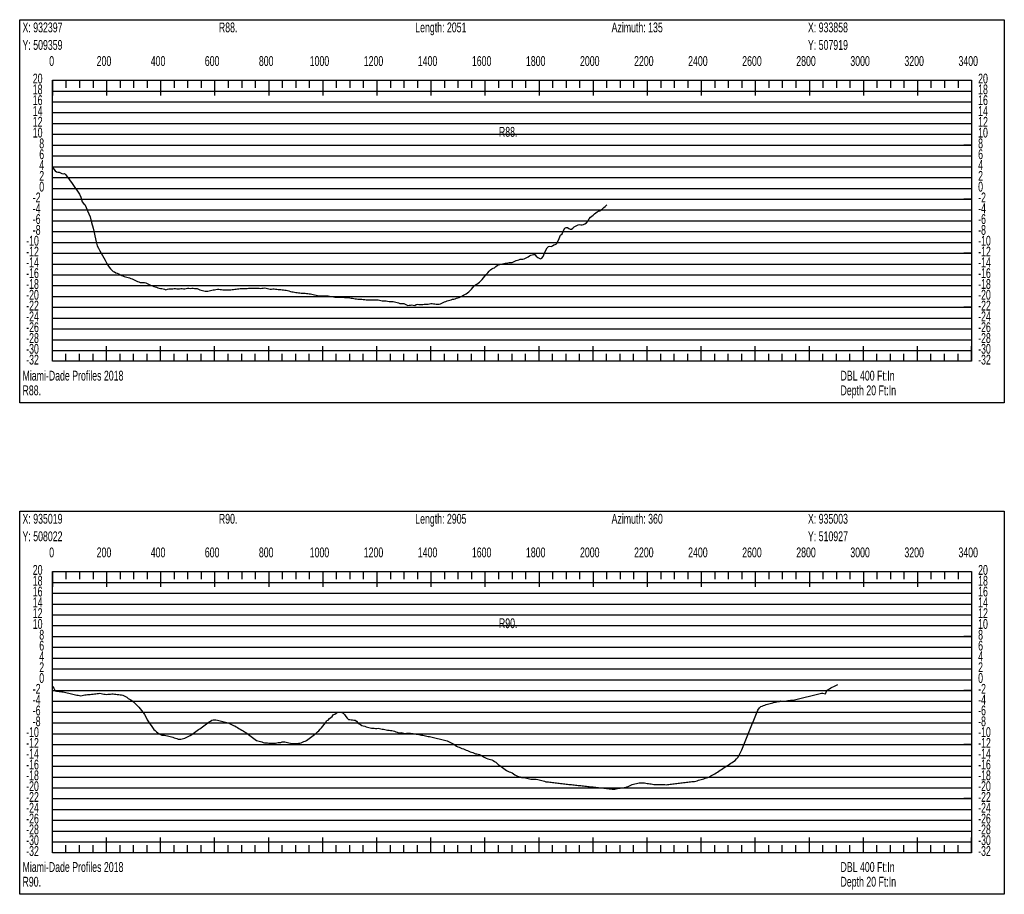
# Model space of a CAD drawing. Header units: feet. Extents: x 1 to 30, y -268 to -1.
# Tile 12 of 94: x 1 to 10, y -236 to -228. Entities that reach past the tile are written whole.
import ezdxf

# ---------------------------------------------------------------- set-up
doc = ezdxf.new("R2010")
doc.units = ezdxf.units.FT
doc.header["$MEASUREMENT"] = 0
doc.layers.add('LABELS', color=7, linetype='Continuous')
doc.layers.add('XSECTION', color=7, linetype='Continuous')

msp = doc.modelspace()

# ---------------------------------------------------------------- linework, layer by layer
at = {"layer": 'XSECTION', "color": 0, "linetype": 'Continuous'}
for points in [[(1, -228.25), (10.106, -228.25), (10.106, -231.795), (1, -231.795), (1, -228.25)], [(1.303, -228.81), (9.803, -228.81), (9.803, -231.41), (1.303, -231.41), (1.303, -228.81)], [(1.303, -228.81), (1.303, -228.951)], [(1.303, -228.81), (1.303, -228.951)], [(1.303, -228.81), (1.303, -228.88)], [(1.303, -228.81), (1.303, -228.88)], [(1.428, -228.81), (1.428, -228.88)], [(1.553, -228.81), (1.553, -228.88)], [(1.678, -228.81), (1.678, -228.88)], [(1.803, -228.81), (1.803, -228.951)], [(1.803, -228.81), (1.803, -228.88)], [(1.928, -228.81), (1.928, -228.88)], [(2.053, -228.81), (2.053, -228.88)], [(2.178, -228.81), (2.178, -228.88)], [(2.303, -228.81), (2.303, -228.951)], [(2.303, -228.81), (2.303, -228.88)], [(2.428, -228.81), (2.428, -228.88)], [(2.553, -228.81), (2.553, -228.88)], [(2.678, -228.81), (2.678, -228.88)], [(2.803, -228.81), (2.803, -228.951)], [(2.803, -228.81), (2.803, -228.88)], [(2.928, -228.81), (2.928, -228.88)], [(3.053, -228.81), (3.053, -228.88)], [(3.178, -228.81), (3.178, -228.88)], [(3.303, -228.81), (3.303, -228.951)], [(3.303, -228.81), (3.303, -228.88)], [(3.428, -228.81), (3.428, -228.88)], [(3.553, -228.81), (3.553, -228.88)], [(3.678, -228.81), (3.678, -228.88)], [(3.803, -228.81), (3.803, -228.951)], [(3.803, -228.81), (3.803, -228.88)], [(3.928, -228.81), (3.928, -228.88)], [(4.053, -228.81), (4.053, -228.88)], [(4.178, -228.81), (4.178, -228.88)], [(4.303, -228.81), (4.303, -228.951)], [(4.303, -228.81), (4.303, -228.88)], [(4.428, -228.81), (4.428, -228.88)], [(4.553, -228.81), (4.553, -228.88)], [(4.678, -228.81), (4.678, -228.88)], [(4.803, -228.81), (4.803, -228.951)], [(4.803, -228.81), (4.803, -228.88)], [(4.928, -228.81), (4.928, -228.88)], [(5.053, -228.81), (5.053, -228.88)], [(5.178, -228.81), (5.178, -228.88)], [(5.303, -228.81), (5.303, -228.951)], [(5.303, -228.81), (5.303, -228.88)], [(5.428, -228.81), (5.428, -228.88)], [(5.553, -228.81), (5.553, -228.88)], [(5.678, -228.81), (5.678, -228.88)], [(5.803, -228.81), (5.803, -228.951)], [(5.803, -228.81), (5.803, -228.88)], [(5.928, -228.81), (5.928, -228.88)], [(6.053, -228.81), (6.053, -228.88)], [(6.178, -228.81), (6.178, -228.88)], [(6.303, -228.81), (6.303, -228.951)], [(6.303, -228.81), (6.303, -228.88)], [(6.428, -228.81), (6.428, -228.88)], [(6.553, -228.81), (6.553, -228.88)], [(6.678, -228.81), (6.678, -228.88)], [(6.803, -228.81), (6.803, -228.951)], [(6.803, -228.81), (6.803, -228.88)], [(6.928, -228.81), (6.928, -228.88)], [(7.053, -228.81), (7.053, -228.88)], [(7.178, -228.81), (7.178, -228.88)], [(7.303, -228.81), (7.303, -228.951)], [(7.303, -228.81), (7.303, -228.88)], [(7.428, -228.81), (7.428, -228.88)], [(7.553, -228.81), (7.553, -228.88)], [(7.678, -228.81), (7.678, -228.88)], [(7.803, -228.81), (7.803, -228.951)], [(7.803, -228.81), (7.803, -228.88)], [(7.928, -228.81), (7.928, -228.88)], [(8.053, -228.81), (8.053, -228.88)], [(8.178, -228.81), (8.178, -228.88)], [(8.303, -228.81), (8.303, -228.951)], [(8.303, -228.81), (8.303, -228.88)], [(8.428, -228.81), (8.428, -228.88)], [(8.553, -228.81), (8.553, -228.88)], [(8.678, -228.81), (8.678, -228.88)], [(8.803, -228.81), (8.803, -228.951)], [(8.803, -228.81), (8.803, -228.88)], [(8.928, -228.81), (8.928, -228.88)], [(9.053, -228.81), (9.053, -228.88)], [(9.178, -228.81), (9.178, -228.88)], [(9.303, -228.81), (9.303, -228.951)], [(9.303, -228.81), (9.303, -228.88)], [(9.428, -228.81), (9.428, -228.88)], [(9.553, -228.81), (9.553, -228.88)], [(9.678, -228.81), (9.678, -228.88)], [(9.803, -228.81), (9.803, -228.951)], [(9.803, -228.81), (9.803, -228.88)], [(1.303, -229.41), (1.373, -229.41)], [(9.803, -229.41), (9.733, -229.41)], [(1.303, -229.91), (1.373, -229.91)], [(9.803, -229.91), (9.733, -229.91)], [(1.303, -230.41), (1.373, -230.41)], [(9.803, -230.41), (9.733, -230.41)], [(1.303, -230.91), (1.373, -230.91)], [(9.803, -230.91), (9.733, -230.91)], [(1.303, -231.41), (1.303, -231.269)], [(1.303, -231.41), (1.303, -231.269)], [(1.803, -231.41), (1.803, -231.269)], [(2.303, -231.41), (2.303, -231.269)], [(2.803, -231.41), (2.803, -231.269)], [(3.303, -231.41), (3.303, -231.269)], [(3.803, -231.41), (3.803, -231.269)], [(4.303, -231.41), (4.303, -231.269)], [(4.803, -231.41), (4.803, -231.269)], [(5.303, -231.41), (5.303, -231.269)], [(5.803, -231.41), (5.803, -231.269)], [(6.303, -231.41), (6.303, -231.269)], [(6.803, -231.41), (6.803, -231.269)], [(7.303, -231.41), (7.303, -231.269)], [(7.803, -231.41), (7.803, -231.269)], [(8.303, -231.41), (8.303, -231.269)], [(8.803, -231.41), (8.803, -231.269)], [(9.303, -231.41), (9.303, -231.269)], [(9.803, -231.41), (9.803, -231.269)], [(1.303, -231.41), (1.303, -231.34)], [(1.303, -231.41), (1.303, -231.34)], [(1.428, -231.41), (1.428, -231.34)], [(1.553, -231.41), (1.553, -231.34)], [(1.678, -231.41), (1.678, -231.34)], [(1.803, -231.41), (1.803, -231.34)], [(1.928, -231.41), (1.928, -231.34)], [(2.053, -231.41), (2.053, -231.34)], [(2.178, -231.41), (2.178, -231.34)], [(2.303, -231.41), (2.303, -231.34)], [(2.428, -231.41), (2.428, -231.34)], [(2.553, -231.41), (2.553, -231.34)], [(2.678, -231.41), (2.678, -231.34)], [(2.803, -231.41), (2.803, -231.34)], [(2.928, -231.41), (2.928, -231.34)], [(3.053, -231.41), (3.053, -231.34)], [(3.178, -231.41), (3.178, -231.34)], [(3.303, -231.41), (3.303, -231.34)], [(3.428, -231.41), (3.428, -231.34)], [(3.553, -231.41), (3.553, -231.34)], [(3.678, -231.41), (3.678, -231.34)], [(3.803, -231.41), (3.803, -231.34)], [(3.928, -231.41), (3.928, -231.34)], [(4.053, -231.41), (4.053, -231.34)], [(4.178, -231.41), (4.178, -231.34)], [(4.303, -231.41), (4.303, -231.34)], [(4.428, -231.41), (4.428, -231.34)], [(4.553, -231.41), (4.553, -231.34)], [(4.678, -231.41), (4.678, -231.34)], [(4.803, -231.41), (4.803, -231.34)], [(4.928, -231.41), (4.928, -231.34)], [(5.053, -231.41), (5.053, -231.34)], [(5.178, -231.41), (5.178, -231.34)], [(5.303, -231.41), (5.303, -231.34)], [(5.428, -231.41), (5.428, -231.34)], [(5.553, -231.41), (5.553, -231.34)], [(5.678, -231.41), (5.678, -231.34)], [(5.803, -231.41), (5.803, -231.34)], [(5.928, -231.41), (5.928, -231.34)], [(6.053, -231.41), (6.053, -231.34)], [(6.178, -231.41), (6.178, -231.34)], [(6.303, -231.41), (6.303, -231.34)], [(6.428, -231.41), (6.428, -231.34)], [(6.553, -231.41), (6.553, -231.34)], [(6.678, -231.41), (6.678, -231.34)], [(6.803, -231.41), (6.803, -231.34)], [(6.928, -231.41), (6.928, -231.34)], [(7.053, -231.41), (7.053, -231.34)], [(7.178, -231.41), (7.178, -231.34)], [(7.303, -231.41), (7.303, -231.34)], [(7.428, -231.41), (7.428, -231.34)], [(7.553, -231.41), (7.553, -231.34)], [(7.678, -231.41), (7.678, -231.34)], [(7.803, -231.41), (7.803, -231.34)], [(7.928, -231.41), (7.928, -231.34)], [(8.053, -231.41), (8.053, -231.34)], [(8.178, -231.41), (8.178, -231.34)], [(8.303, -231.41), (8.303, -231.34)], [(8.428, -231.41), (8.428, -231.34)], [(8.553, -231.41), (8.553, -231.34)], [(8.678, -231.41), (8.678, -231.34)], [(8.803, -231.41), (8.803, -231.34)], [(8.928, -231.41), (8.928, -231.34)], [(9.053, -231.41), (9.053, -231.34)], [(9.178, -231.41), (9.178, -231.34)], [(9.303, -231.41), (9.303, -231.34)], [(9.428, -231.41), (9.428, -231.34)], [(9.553, -231.41), (9.553, -231.34)], [(9.678, -231.41), (9.678, -231.34)], [(9.803, -231.41), (9.803, -231.34)], [(1, -232.795), (10.106, -232.795), (10.106, -236.34), (1, -236.34), (1, -232.795)], [(1.303, -233.355), (9.803, -233.355), (9.803, -235.955), (1.303, -235.955), (1.303, -233.355)], [(1.303, -233.355), (1.303, -233.496)], [(1.303, -233.355), (1.303, -233.496)], [(1.303, -233.355), (1.303, -233.425)], [(1.303, -233.355), (1.303, -233.425)], [(1.428, -233.355), (1.428, -233.425)], [(1.553, -233.355), (1.553, -233.425)], [(1.678, -233.355), (1.678, -233.425)], [(1.803, -233.355), (1.803, -233.496)], [(1.803, -233.355), (1.803, -233.425)], [(1.928, -233.355), (1.928, -233.425)], [(2.053, -233.355), (2.053, -233.425)], [(2.178, -233.355), (2.178, -233.425)], [(2.303, -233.355), (2.303, -233.496)], [(2.303, -233.355), (2.303, -233.425)], [(2.428, -233.355), (2.428, -233.425)], [(2.553, -233.355), (2.553, -233.425)], [(2.678, -233.355), (2.678, -233.425)], [(2.803, -233.355), (2.803, -233.496)], [(2.803, -233.355), (2.803, -233.425)], [(2.928, -233.355), (2.928, -233.425)], [(3.053, -233.355), (3.053, -233.425)], [(3.178, -233.355), (3.178, -233.425)], [(3.303, -233.355), (3.303, -233.496)], [(3.303, -233.355), (3.303, -233.425)], [(3.428, -233.355), (3.428, -233.425)], [(3.553, -233.355), (3.553, -233.425)], [(3.678, -233.355), (3.678, -233.425)], [(3.803, -233.355), (3.803, -233.496)], [(3.803, -233.355), (3.803, -233.425)], [(3.928, -233.355), (3.928, -233.425)], [(4.053, -233.355), (4.053, -233.425)], [(4.178, -233.355), (4.178, -233.425)], [(4.303, -233.355), (4.303, -233.496)], [(4.303, -233.355), (4.303, -233.425)], [(4.428, -233.355), (4.428, -233.425)], [(4.553, -233.355), (4.553, -233.425)], [(4.678, -233.355), (4.678, -233.425)], [(4.803, -233.355), (4.803, -233.496)], [(4.803, -233.355), (4.803, -233.425)], [(4.928, -233.355), (4.928, -233.425)], [(5.053, -233.355), (5.053, -233.425)], [(5.178, -233.355), (5.178, -233.425)], [(5.303, -233.355), (5.303, -233.496)], [(5.303, -233.355), (5.303, -233.425)], [(5.428, -233.355), (5.428, -233.425)], [(5.553, -233.355), (5.553, -233.425)], [(5.678, -233.355), (5.678, -233.425)], [(5.803, -233.355), (5.803, -233.496)], [(5.803, -233.355), (5.803, -233.425)], [(5.928, -233.355), (5.928, -233.425)], [(6.053, -233.355), (6.053, -233.425)], [(6.178, -233.355), (6.178, -233.425)], [(6.303, -233.355), (6.303, -233.496)], [(6.303, -233.355), (6.303, -233.425)], [(6.428, -233.355), (6.428, -233.425)], [(6.553, -233.355), (6.553, -233.425)], [(6.678, -233.355), (6.678, -233.425)], [(6.803, -233.355), (6.803, -233.496)], [(6.803, -233.355), (6.803, -233.425)], [(6.928, -233.355), (6.928, -233.425)], [(7.053, -233.355), (7.053, -233.425)], [(7.178, -233.355), (7.178, -233.425)], [(7.303, -233.355), (7.303, -233.496)], [(7.303, -233.355), (7.303, -233.425)], [(7.428, -233.355), (7.428, -233.425)], [(7.553, -233.355), (7.553, -233.425)], [(7.678, -233.355), (7.678, -233.425)], [(7.803, -233.355), (7.803, -233.496)], [(7.803, -233.355), (7.803, -233.425)], [(7.928, -233.355), (7.928, -233.425)], [(8.053, -233.355), (8.053, -233.425)], [(8.178, -233.355), (8.178, -233.425)], [(8.303, -233.355), (8.303, -233.496)], [(8.303, -233.355), (8.303, -233.425)], [(8.428, -233.355), (8.428, -233.425)], [(8.553, -233.355), (8.553, -233.425)], [(8.678, -233.355), (8.678, -233.425)], [(8.803, -233.355), (8.803, -233.496)], [(8.803, -233.355), (8.803, -233.425)], [(8.928, -233.355), (8.928, -233.425)], [(9.053, -233.355), (9.053, -233.425)], [(9.178, -233.355), (9.178, -233.425)], [(9.303, -233.355), (9.303, -233.496)], [(9.303, -233.355), (9.303, -233.425)], [(9.428, -233.355), (9.428, -233.425)], [(9.553, -233.355), (9.553, -233.425)], [(9.678, -233.355), (9.678, -233.425)], [(9.803, -233.355), (9.803, -233.496)], [(9.803, -233.355), (9.803, -233.425)], [(1.303, -233.955), (1.373, -233.955)], [(9.803, -233.955), (9.733, -233.955)], [(1.303, -234.455), (1.373, -234.455)], [(9.803, -234.455), (9.733, -234.455)], [(1.303, -234.955), (1.373, -234.955)], [(9.803, -234.955), (9.733, -234.955)], [(1.303, -235.455), (1.373, -235.455)], [(9.803, -235.455), (9.733, -235.455)], [(1.303, -235.955), (1.303, -235.814)], [(1.303, -235.955), (1.303, -235.814)], [(1.803, -235.955), (1.803, -235.814)], [(2.303, -235.955), (2.303, -235.814)], [(2.803, -235.955), (2.803, -235.814)], [(3.303, -235.955), (3.303, -235.814)], [(3.803, -235.955), (3.803, -235.814)], [(4.303, -235.955), (4.303, -235.814)], [(4.803, -235.955), (4.803, -235.814)], [(5.303, -235.955), (5.303, -235.814)], [(5.803, -235.955), (5.803, -235.814)], [(6.303, -235.955), (6.303, -235.814)], [(6.803, -235.955), (6.803, -235.814)], [(7.303, -235.955), (7.303, -235.814)], [(7.803, -235.955), (7.803, -235.814)], [(8.303, -235.955), (8.303, -235.814)], [(8.803, -235.955), (8.803, -235.814)], [(9.303, -235.955), (9.303, -235.814)], [(9.803, -235.955), (9.803, -235.814)], [(1.303, -235.955), (1.303, -235.885)], [(1.303, -235.955), (1.303, -235.885)], [(1.428, -235.955), (1.428, -235.885)], [(1.553, -235.955), (1.553, -235.885)], [(1.678, -235.955), (1.678, -235.885)], [(1.803, -235.955), (1.803, -235.885)], [(1.928, -235.955), (1.928, -235.885)], [(2.053, -235.955), (2.053, -235.885)], [(2.178, -235.955), (2.178, -235.885)], [(2.303, -235.955), (2.303, -235.885)], [(2.428, -235.955), (2.428, -235.885)], [(2.553, -235.955), (2.553, -235.885)], [(2.678, -235.955), (2.678, -235.885)], [(2.803, -235.955), (2.803, -235.885)], [(2.928, -235.955), (2.928, -235.885)], [(3.053, -235.955), (3.053, -235.885)], [(3.178, -235.955), (3.178, -235.885)], [(3.303, -235.955), (3.303, -235.885)], [(3.428, -235.955), (3.428, -235.885)], [(3.553, -235.955), (3.553, -235.885)], [(3.678, -235.955), (3.678, -235.885)], [(3.803, -235.955), (3.803, -235.885)], [(3.928, -235.955), (3.928, -235.885)], [(4.053, -235.955), (4.053, -235.885)], [(4.178, -235.955), (4.178, -235.885)], [(4.303, -235.955), (4.303, -235.885)], [(4.428, -235.955), (4.428, -235.885)], [(4.553, -235.955), (4.553, -235.885)], [(4.678, -235.955), (4.678, -235.885)], [(4.803, -235.955), (4.803, -235.885)], [(4.928, -235.955), (4.928, -235.885)], [(5.053, -235.955), (5.053, -235.885)], [(5.178, -235.955), (5.178, -235.885)], [(5.303, -235.955), (5.303, -235.885)], [(5.428, -235.955), (5.428, -235.885)], [(5.553, -235.955), (5.553, -235.885)], [(5.678, -235.955), (5.678, -235.885)], [(5.803, -235.955), (5.803, -235.885)], [(5.928, -235.955), (5.928, -235.885)], [(6.053, -235.955), (6.053, -235.885)], [(6.178, -235.955), (6.178, -235.885)], [(6.303, -235.955), (6.303, -235.885)], [(6.428, -235.955), (6.428, -235.885)], [(6.553, -235.955), (6.553, -235.885)], [(6.678, -235.955), (6.678, -235.885)], [(6.803, -235.955), (6.803, -235.885)], [(6.928, -235.955), (6.928, -235.885)], [(7.053, -235.955), (7.053, -235.885)], [(7.178, -235.955), (7.178, -235.885)], [(7.303, -235.955), (7.303, -235.885)], [(7.428, -235.955), (7.428, -235.885)], [(7.553, -235.955), (7.553, -235.885)], [(7.678, -235.955), (7.678, -235.885)], [(7.803, -235.955), (7.803, -235.885)], [(7.928, -235.955), (7.928, -235.885)], [(8.053, -235.955), (8.053, -235.885)], [(8.178, -235.955), (8.178, -235.885)], [(8.303, -235.955), (8.303, -235.885)], [(8.428, -235.955), (8.428, -235.885)], [(8.553, -235.955), (8.553, -235.885)], [(8.678, -235.955), (8.678, -235.885)], [(8.803, -235.955), (8.803, -235.885)], [(8.928, -235.955), (8.928, -235.885)], [(9.053, -235.955), (9.053, -235.885)], [(9.178, -235.955), (9.178, -235.885)], [(9.303, -235.955), (9.303, -235.885)], [(9.428, -235.955), (9.428, -235.885)], [(9.553, -235.955), (9.553, -235.885)], [(9.678, -235.955), (9.678, -235.885)], [(9.803, -235.955), (9.803, -235.885)]]:
    msp.add_lwpolyline(points, dxfattribs=at)
at = {"layer": 'XSECTION', "color": 0}
for points in [[(1.303, -228.91), (9.803, -228.91)], [(1.303, -229.01), (9.803, -229.01)], [(1.303, -229.11), (9.803, -229.11)], [(1.303, -229.21), (9.803, -229.21)], [(1.303, -229.31), (9.803, -229.31)], [(1.303, -229.41), (9.803, -229.41)], [(1.303, -229.51), (9.803, -229.51)], [(1.303, -229.61), (9.803, -229.61)], [(1.303, -229.71), (9.803, -229.71)], [(1.303, -229.81), (9.803, -229.81)], [(1.303, -229.91), (9.803, -229.91)], [(1.303, -230.01), (9.803, -230.01)], [(1.303, -230.11), (9.803, -230.11)], [(1.303, -230.21), (9.803, -230.21)], [(1.303, -230.31), (9.803, -230.31)], [(1.303, -230.41), (9.803, -230.41)], [(1.303, -230.51), (9.803, -230.51)], [(1.303, -230.61), (9.803, -230.61)], [(1.303, -230.71), (9.803, -230.71)], [(1.303, -230.81), (9.803, -230.81)], [(1.303, -230.91), (9.803, -230.91)], [(1.303, -231.01), (9.803, -231.01)], [(1.303, -231.11), (9.803, -231.11)], [(1.303, -231.21), (9.803, -231.21)], [(1.303, -231.31), (9.803, -231.31)], [(1.303, -233.455), (9.803, -233.455)], [(1.303, -233.555), (9.803, -233.555)], [(1.303, -233.655), (9.803, -233.655)], [(1.303, -233.755), (9.803, -233.755)], [(1.303, -233.855), (9.803, -233.855)], [(1.303, -233.955), (9.803, -233.955)], [(1.303, -234.055), (9.803, -234.055)], [(1.303, -234.155), (9.803, -234.155)], [(1.303, -234.255), (9.803, -234.255)], [(1.303, -234.355), (9.803, -234.355)], [(1.303, -234.455), (9.803, -234.455)], [(1.303, -234.555), (9.803, -234.555)], [(1.303, -234.655), (9.803, -234.655)], [(1.303, -234.755), (9.803, -234.755)], [(1.303, -234.855), (9.803, -234.855)], [(1.303, -234.955), (9.803, -234.955)], [(1.303, -235.055), (9.803, -235.055)], [(1.303, -235.155), (9.803, -235.155)], [(1.303, -235.255), (9.803, -235.255)], [(1.303, -235.355), (9.803, -235.355)], [(1.303, -235.455), (9.803, -235.455)], [(1.303, -235.555), (9.803, -235.555)], [(1.303, -235.655), (9.803, -235.655)], [(1.303, -235.755), (9.803, -235.755)], [(1.303, -235.855), (9.803, -235.855)]]:
    msp.add_lwpolyline(points, dxfattribs=at)
at = {"layer": 'XSECTION', "color": 5, "linetype": 'Continuous'}
for points in [[(1.303, -229.614), (1.3155, -229.634), (1.328, -229.647), (1.3405, -229.658), (1.353, -229.6605), (1.3655, -229.6615), (1.378, -229.6655), (1.3905, -229.6725), (1.403, -229.676), (1.4155, -229.674), (1.428, -229.686), (1.4405, -229.704), (1.453, -229.7215), (1.4655, -229.7395), (1.478, -229.757), (1.4905, -229.775), (1.503, -229.7925), (1.5155, -229.81), (1.528, -229.828), (1.5405, -229.8455), (1.553, -229.8635), (1.5655, -229.8905), (1.578, -229.9355), (1.5905, -229.9495), (1.603, -229.9595), (1.6155, -229.9885), (1.628, -230.0175), (1.6405, -230.0465), (1.653, -230.074), (1.6655, -230.1255), (1.678, -230.1795), (1.6905, -230.235), (1.703, -230.291), (1.7155, -230.341), (1.728, -230.364), (1.7405, -230.3865), (1.753, -230.4085), (1.7655, -230.431), (1.778, -230.4535), (1.7905, -230.4755), (1.803, -230.498), (1.8155, -230.5205), (1.828, -230.5405), (1.8405, -230.555), (1.853, -230.568), (1.8655, -230.578), (1.878, -230.5835), (1.8905, -230.5905), (1.903, -230.5945), (1.9155, -230.601), (1.928, -230.6085), (1.9405, -230.615), (1.953, -230.62), (1.9655, -230.6245), (1.978, -230.628), (1.9905, -230.632), (2.003, -230.6355), (2.0155, -230.639), (2.028, -230.643), (2.0405, -230.6475), (2.053, -230.654), (2.0655, -230.6595), (2.078, -230.665), (2.0905, -230.6715), (2.103, -230.6745), (2.1155, -230.6795), (2.128, -230.6795), (2.1405, -230.6795), (2.153, -230.682), (2.1655, -230.684), (2.178, -230.691), (2.1905, -230.6975), (2.203, -230.7035), (2.2155, -230.708), (2.228, -230.712), (2.2405, -230.7165), (2.253, -230.7205), (2.2655, -230.724), (2.278, -230.73), (2.2905, -230.734), (2.303, -230.735), (2.3155, -230.737), (2.328, -230.739), (2.3405, -230.743), (2.353, -230.7475), (2.3655, -230.744), (2.378, -230.7395), (2.3905, -230.7395), (2.403, -230.7395), (2.4155, -230.7395), (2.428, -230.7375), (2.4405, -230.735), (2.453, -230.738), (2.4655, -230.739), (2.478, -230.7385), (2.4905, -230.7355), (2.503, -230.737), (2.5155, -230.74), (2.528, -230.739), (2.5405, -230.736), (2.553, -230.733), (2.5655, -230.734), (2.578, -230.736), (2.5905, -230.733), (2.603, -230.7335), (2.6155, -230.7355), (2.628, -230.736), (2.6405, -230.737), (2.653, -230.743), (2.6655, -230.749), (2.678, -230.752), (2.6905, -230.755), (2.703, -230.7575), (2.7155, -230.76), (2.728, -230.7625), (2.7405, -230.76), (2.753, -230.758), (2.7655, -230.755), (2.778, -230.752), (2.7905, -230.749), (2.803, -230.749), (2.8155, -230.7445), (2.828, -230.7415), (2.8405, -230.7435), (2.853, -230.7455), (2.8655, -230.7455), (2.878, -230.748), (2.8905, -230.7495), (2.903, -230.7485), (2.9155, -230.7485), (2.928, -230.7485), (2.9405, -230.7485), (2.953, -230.748), (2.9655, -230.746), (2.978, -230.7445), (2.9905, -230.744), (3.003, -230.743), (3.0155, -230.741), (3.028, -230.7395), (3.0405, -230.736), (3.053, -230.735), (3.0655, -230.735), (3.078, -230.735), (3.0905, -230.735), (3.103, -230.735), (3.1155, -230.7345), (3.128, -230.7345), (3.1405, -230.7345), (3.153, -230.7345), (3.1655, -230.7345), (3.178, -230.7345), (3.1905, -230.7345), (3.203, -230.7345), (3.2155, -230.7345), (3.228, -230.735), (3.2405, -230.7345), (3.253, -230.733), (3.2655, -230.7315), (3.278, -230.733), (3.2905, -230.7355), (3.303, -230.7395), (3.3155, -230.744), (3.328, -230.7425), (3.3405, -230.7405), (3.353, -230.741), (3.3655, -230.7425), (3.378, -230.7435), (3.3905, -230.745), (3.403, -230.746), (3.4155, -230.746), (3.428, -230.7475), (3.4405, -230.75), (3.453, -230.7515), (3.4655, -230.753), (3.478, -230.7545), (3.4905, -230.7585), (3.503, -230.763), (3.5155, -230.766), (3.528, -230.7685), (3.5405, -230.7705), (3.553, -230.772), (3.5655, -230.774), (3.578, -230.7755), (3.5905, -230.7775), (3.603, -230.7795), (3.6155, -230.781), (3.628, -230.781), (3.6405, -230.781), (3.653, -230.7815), (3.6655, -230.784), (3.678, -230.7855), (3.6905, -230.7855), (3.703, -230.7885), (3.7155, -230.792), (3.728, -230.795), (3.7405, -230.7975), (3.753, -230.801), (3.7655, -230.8045), (3.778, -230.805), (3.7905, -230.805), (3.803, -230.8055), (3.8155, -230.8055), (3.828, -230.8055), (3.8405, -230.8055), (3.853, -230.8055), (3.8655, -230.807), (3.878, -230.809), (3.8905, -230.8115), (3.903, -230.8135), (3.9155, -230.8155), (3.928, -230.8155), (3.9405, -230.8155), (3.953, -230.8155), (3.9655, -230.8155), (3.978, -230.8155), (3.9905, -230.8175), (4.003, -230.8195), (4.0155, -230.821), (4.028, -230.821), (4.0405, -230.821), (4.053, -230.823), (4.0655, -230.8255), (4.078, -230.827), (4.0905, -230.8285), (4.103, -230.8305), (4.1155, -230.8325), (4.128, -230.8345), (4.1405, -230.8355), (4.153, -230.8355), (4.1655, -230.8355), (4.178, -230.837), (4.1905, -230.8385), (4.203, -230.84), (4.2155, -230.84), (4.228, -230.84), (4.2405, -230.84), (4.253, -230.84), (4.2655, -230.841), (4.278, -230.8415), (4.2905, -230.8415), (4.303, -230.8415), (4.3155, -230.8415), (4.328, -230.843), (4.3405, -230.8465), (4.353, -230.8495), (4.3655, -230.8505), (4.378, -230.8505), (4.3905, -230.8505), (4.403, -230.8525), (4.4155, -230.856), (4.428, -230.857), (4.4405, -230.857), (4.453, -230.857), (4.4655, -230.8595), (4.478, -230.863), (4.4905, -230.866), (4.503, -230.8705), (4.5155, -230.875), (4.528, -230.8755), (4.5405, -230.8755), (4.553, -230.8755), (4.5655, -230.8805), (4.578, -230.887), (4.5905, -230.893), (4.603, -230.8915), (4.6155, -230.8895), (4.628, -230.889), (4.6405, -230.891), (4.653, -230.8935), (4.6655, -230.8855), (4.678, -230.8815), (4.6905, -230.8845), (4.703, -230.8845), (4.7155, -230.8845), (4.728, -230.883), (4.7405, -230.8815), (4.753, -230.88), (4.7655, -230.88), (4.778, -230.88), (4.7905, -230.8775), (4.803, -230.876), (4.8155, -230.876), (4.828, -230.877), (4.8405, -230.879), (4.853, -230.88), (4.8655, -230.88), (4.878, -230.8805), (4.8905, -230.8785), (4.903, -230.872), (4.9155, -230.866), (4.928, -230.861), (4.9405, -230.856), (4.953, -230.8515), (4.9655, -230.847), (4.978, -230.8435), (4.9905, -230.84), (5.003, -230.835), (5.0155, -230.834), (5.028, -230.8315), (5.0405, -230.8255), (5.053, -230.822), (5.0655, -230.819), (5.078, -230.815), (5.0905, -230.807), (5.103, -230.7985), (5.1155, -230.7925), (5.128, -230.786), (5.1405, -230.776), (5.153, -230.7665), (5.1655, -230.7555), (5.178, -230.7425), (5.1905, -230.7275), (5.203, -230.712), (5.2155, -230.7035), (5.228, -230.695), (5.2405, -230.688), (5.253, -230.6775), (5.2655, -230.6665), (5.278, -230.6545), (5.2905, -230.638), (5.303, -230.623), (5.3155, -230.608), (5.328, -230.593), (5.3405, -230.5765), (5.353, -230.563), (5.3655, -230.553), (5.378, -230.5485), (5.3905, -230.545), (5.403, -230.5325), (5.4155, -230.5235), (5.428, -230.518), (5.4405, -230.5145), (5.453, -230.5115), (5.4655, -230.508), (5.478, -230.505), (5.4905, -230.502), (5.503, -230.5015), (5.5155, -230.5), (5.528, -230.497), (5.5405, -230.497), (5.553, -230.495), (5.5655, -230.491), (5.578, -230.4845), (5.5905, -230.4785), (5.603, -230.4745), (5.6155, -230.47), (5.628, -230.466), (5.6405, -230.4665), (5.653, -230.4645), (5.6655, -230.4605), (5.678, -230.4545), (5.6905, -230.4485), (5.703, -230.442), (5.7155, -230.435), (5.728, -230.429), (5.7405, -230.4245), (5.753, -230.422), (5.7655, -230.422), (5.778, -230.437), (5.7905, -230.4505), (5.803, -230.4555), (5.8155, -230.4605), (5.828, -230.4565), (5.8405, -230.4415), (5.853, -230.4085), (5.8655, -230.381), (5.878, -230.361), (5.8905, -230.349), (5.903, -230.3455), (5.9155, -230.3475), (5.928, -230.3425), (5.9405, -230.3335), (5.953, -230.3295), (5.9655, -230.323), (5.978, -230.3015), (5.9905, -230.2725), (6.003, -230.244), (6.0155, -230.231), (6.028, -230.2), (6.0405, -230.177), (6.053, -230.1725), (6.0655, -230.172), (6.078, -230.182), (6.0905, -230.189), (6.103, -230.188), (6.1155, -230.177), (6.128, -230.1655), (6.1405, -230.1585), (6.153, -230.1535), (6.1655, -230.146), (6.178, -230.145), (6.1905, -230.1475), (6.203, -230.1475), (6.2155, -230.145), (6.228, -230.138), (6.2405, -230.129), (6.253, -230.1125), (6.2655, -230.0925), (6.278, -230.076), (6.2905, -230.0665), (6.303, -230.058), (6.3155, -230.046), (6.328, -230.036), (6.3405, -230.0265), (6.353, -230.0205), (6.3655, -230.0165), (6.378, -230.0095), (6.3905, -229.9985), (6.403, -229.9875), (6.4155, -229.9765), (6.428, -229.9655), (6.4301, -229.9635)], [(1.303, -234.417), (1.3155, -234.4335), (1.328, -234.458), (1.3405, -234.4595), (1.353, -234.4615), (1.3655, -234.463), (1.378, -234.465), (1.3905, -234.4665), (1.403, -234.468), (1.4155, -234.471), (1.428, -234.4735), (1.4405, -234.4765), (1.453, -234.4795), (1.4655, -234.4825), (1.478, -234.485), (1.4905, -234.488), (1.503, -234.491), (1.5155, -234.4935), (1.528, -234.4965), (1.5405, -234.4995), (1.553, -234.502), (1.5655, -234.505), (1.578, -234.502), (1.5905, -234.499), (1.603, -234.496), (1.6155, -234.4945), (1.628, -234.493), (1.6405, -234.492), (1.653, -234.4905), (1.6655, -234.489), (1.678, -234.4875), (1.6905, -234.4865), (1.703, -234.485), (1.7155, -234.4835), (1.728, -234.482), (1.7405, -234.481), (1.753, -234.4835), (1.7655, -234.4865), (1.778, -234.488), (1.7905, -234.49), (1.803, -234.4905), (1.8155, -234.4895), (1.828, -234.4885), (1.8405, -234.4875), (1.853, -234.4865), (1.8655, -234.487), (1.878, -234.4885), (1.8905, -234.4895), (1.903, -234.491), (1.9155, -234.4925), (1.928, -234.494), (1.9405, -234.495), (1.953, -234.4975), (1.9655, -234.504), (1.978, -234.511), (1.9905, -234.518), (2.003, -234.528), (2.0155, -234.535), (2.028, -234.5415), (2.0405, -234.551), (2.053, -234.561), (2.0655, -234.5705), (2.078, -234.5835), (2.0905, -234.596), (2.103, -234.6085), (2.1155, -234.6245), (2.128, -234.6405), (2.1405, -234.657), (2.153, -234.676), (2.1655, -234.6985), (2.178, -234.7255), (2.1905, -234.746), (2.203, -234.763), (2.2155, -234.7795), (2.228, -234.7965), (2.2405, -234.816), (2.253, -234.826), (2.2655, -234.8365), (2.278, -234.847), (2.2905, -234.857), (2.303, -234.863), (2.3155, -234.8665), (2.328, -234.8665), (2.3405, -234.8685), (2.353, -234.8715), (2.3655, -234.8745), (2.378, -234.878), (2.3905, -234.881), (2.403, -234.8845), (2.4155, -234.888), (2.428, -234.8915), (2.4405, -234.8945), (2.453, -234.8995), (2.4655, -234.9055), (2.478, -234.9065), (2.4905, -234.9055), (2.503, -234.902), (2.5155, -234.8995), (2.528, -234.8965), (2.5405, -234.89), (2.553, -234.8845), (2.5655, -234.878), (2.578, -234.87), (2.5905, -234.861), (2.603, -234.852), (2.6155, -234.8435), (2.628, -234.8345), (2.6405, -234.8255), (2.653, -234.8165), (2.6655, -234.808), (2.678, -234.799), (2.6905, -234.79), (2.703, -234.7815), (2.7155, -234.7725), (2.728, -234.7635), (2.7405, -234.7545), (2.753, -234.746), (2.7655, -234.737), (2.778, -234.7295), (2.7905, -234.7275), (2.803, -234.7255), (2.8155, -234.7275), (2.828, -234.7305), (2.8405, -234.7325), (2.853, -234.7345), (2.8655, -234.7375), (2.878, -234.741), (2.8905, -234.7445), (2.903, -234.748), (2.9155, -234.751), (2.928, -234.7545), (2.9405, -234.76), (2.953, -234.7665), (2.9655, -234.7735), (2.978, -234.7785), (2.9905, -234.782), (3.003, -234.79), (3.0155, -234.7975), (3.028, -234.805), (3.0405, -234.813), (3.053, -234.8205), (3.0655, -234.828), (3.078, -234.836), (3.0905, -234.8435), (3.103, -234.8515), (3.1155, -234.861), (3.128, -234.87), (3.1405, -234.879), (3.153, -234.8885), (3.1655, -234.8975), (3.178, -234.9075), (3.1905, -234.9165), (3.203, -234.92), (3.2155, -234.9235), (3.228, -234.927), (3.2405, -234.931), (3.253, -234.935), (3.2655, -234.9375), (3.278, -234.939), (3.2905, -234.94), (3.303, -234.941), (3.3155, -234.9415), (3.328, -234.9415), (3.3405, -234.943), (3.353, -234.9435), (3.3655, -234.9405), (3.378, -234.938), (3.3905, -234.9355), (3.403, -234.9355), (3.4155, -234.9345), (3.428, -234.931), (3.4405, -234.9305), (3.453, -234.931), (3.4655, -234.934), (3.478, -234.9365), (3.4905, -234.9385), (3.503, -234.9415), (3.5155, -234.944), (3.528, -234.945), (3.5405, -234.945), (3.553, -234.944), (3.5655, -234.944), (3.578, -234.9435), (3.5905, -234.9415), (3.603, -234.939), (3.6155, -234.934), (3.628, -234.928), (3.6405, -234.922), (3.653, -234.916), (3.6655, -234.9075), (3.678, -234.898), (3.6905, -234.889), (3.703, -234.88), (3.7155, -234.8715), (3.728, -234.8615), (3.7405, -234.851), (3.753, -234.8385), (3.7655, -234.827), (3.778, -234.812), (3.7905, -234.8005), (3.803, -234.7835), (3.8155, -234.768), (3.828, -234.754), (3.8405, -234.7335), (3.853, -234.729), (3.8655, -234.715), (3.878, -234.7055), (3.8905, -234.696), (3.903, -234.678), (3.9155, -234.673), (3.928, -234.666), (3.9405, -234.659), (3.953, -234.654), (3.9655, -234.654), (3.978, -234.6585), (3.9905, -234.6655), (4.003, -234.676), (4.0155, -234.6945), (4.028, -234.712), (4.0405, -234.7235), (4.053, -234.7245), (4.0655, -234.726), (4.078, -234.7275), (4.0905, -234.729), (4.103, -234.73), (4.1155, -234.7375), (4.128, -234.753), (4.1405, -234.764), (4.153, -234.7705), (4.1655, -234.7785), (4.178, -234.781), (4.1905, -234.784), (4.203, -234.791), (4.2155, -234.793), (4.228, -234.7965), (4.2405, -234.801), (4.253, -234.8035), (4.2655, -234.8045), (4.278, -234.804), (4.2905, -234.806), (4.303, -234.806), (4.3155, -234.8045), (4.328, -234.8075), (4.3405, -234.8085), (4.353, -234.8115), (4.3655, -234.8135), (4.378, -234.8165), (4.3905, -234.8195), (4.403, -234.8215), (4.4155, -234.8225), (4.428, -234.8235), (4.4405, -234.8255), (4.453, -234.827), (4.4655, -234.831), (4.478, -234.836), (4.4905, -234.841), (4.503, -234.8465), (4.5155, -234.8465), (4.528, -234.844), (4.5405, -234.847), (4.553, -234.8495), (4.5655, -234.8525), (4.578, -234.849), (4.5905, -234.848), (4.603, -234.848), (4.6155, -234.851), (4.628, -234.853), (4.6405, -234.8535), (4.653, -234.855), (4.6655, -234.8575), (4.678, -234.8595), (4.6905, -234.862), (4.703, -234.8645), (4.7155, -234.8665), (4.728, -234.869), (4.7405, -234.8715), (4.753, -234.874), (4.7655, -234.876), (4.778, -234.879), (4.7905, -234.8815), (4.803, -234.8845), (4.8155, -234.887), (4.828, -234.8895), (4.8405, -234.892), (4.853, -234.895), (4.8655, -234.898), (4.878, -234.9015), (4.8905, -234.905), (4.903, -234.908), (4.9155, -234.911), (4.928, -234.9145), (4.9405, -234.9175), (4.953, -234.9205), (4.9655, -234.927), (4.978, -234.933), (4.9905, -234.9395), (5.003, -234.9455), (5.0155, -234.952), (5.028, -234.961), (5.0405, -234.9685), (5.053, -234.9745), (5.0655, -234.9795), (5.078, -234.985), (5.0905, -234.99), (5.103, -234.995), (5.1155, -235.0005), (5.128, -235.0055), (5.1405, -235.011), (5.153, -235.0165), (5.1655, -235.0215), (5.178, -235.025), (5.1905, -235.029), (5.203, -235.0335), (5.2155, -235.041), (5.228, -235.0415), (5.2405, -235.043), (5.253, -235.047), (5.2655, -235.054), (5.278, -235.0605), (5.2905, -235.067), (5.303, -235.074), (5.3155, -235.0805), (5.328, -235.087), (5.3405, -235.091), (5.353, -235.0925), (5.3655, -235.0965), (5.378, -235.1035), (5.3905, -235.1105), (5.403, -235.119), (5.4155, -235.13), (5.428, -235.141), (5.4405, -235.149), (5.453, -235.1575), (5.4655, -235.168), (5.478, -235.1775), (5.4905, -235.187), (5.503, -235.1955), (5.5155, -235.201), (5.528, -235.206), (5.5405, -235.211), (5.553, -235.216), (5.5655, -235.2255), (5.578, -235.236), (5.5905, -235.2415), (5.603, -235.246), (5.6155, -235.249), (5.628, -235.2525), (5.6405, -235.2585), (5.653, -235.2605), (5.6655, -235.2605), (5.678, -235.263), (5.6905, -235.2655), (5.703, -235.2685), (5.7155, -235.2715), (5.728, -235.274), (5.7405, -235.275), (5.753, -235.275), (5.7655, -235.2745), (5.778, -235.275), (5.7905, -235.278), (5.803, -235.2805), (5.8155, -235.2835), (5.828, -235.286), (5.8405, -235.289), (5.853, -235.294), (5.8655, -235.299), (5.878, -235.299), (5.8905, -235.3), (5.903, -235.3015), (5.9155, -235.303), (5.928, -235.3045), (5.9405, -235.306), (5.953, -235.308), (5.9655, -235.3095), (5.978, -235.311), (5.9905, -235.3125), (6.003, -235.314), (6.0155, -235.3155), (6.028, -235.3175), (6.0405, -235.319), (6.053, -235.32), (6.0655, -235.3215), (6.078, -235.323), (6.0905, -235.324), (6.103, -235.3255), (6.1155, -235.327), (6.128, -235.328), (6.1405, -235.3295), (6.153, -235.331), (6.1655, -235.332), (6.178, -235.3335), (6.1905, -235.335), (6.203, -235.3365), (6.2155, -235.3375), (6.228, -235.339), (6.2405, -235.3405), (6.253, -235.3415), (6.2655, -235.343), (6.278, -235.3445), (6.2905, -235.3455), (6.303, -235.347), (6.3155, -235.3485), (6.328, -235.35), (6.3405, -235.351), (6.353, -235.3525), (6.3655, -235.354), (6.378, -235.355), (6.3905, -235.3565), (6.403, -235.358), (6.4155, -235.359), (6.428, -235.3605), (6.4405, -235.362), (6.453, -235.363), (6.4655, -235.3645), (6.478, -235.366), (6.4905, -235.3675), (6.503, -235.367), (6.5155, -235.3635), (6.528, -235.3605), (6.5405, -235.3585), (6.553, -235.359), (6.5655, -235.3555), (6.578, -235.354), (6.5905, -235.3535), (6.603, -235.3505), (6.6155, -235.347), (6.628, -235.3435), (6.6405, -235.337), (6.653, -235.3305), (6.6655, -235.3245), (6.678, -235.321), (6.6905, -235.318), (6.703, -235.315), (6.7155, -235.312), (6.728, -235.3095), (6.7405, -235.3095), (6.753, -235.3095), (6.7655, -235.3095), (6.778, -235.3095), (6.7905, -235.3105), (6.803, -235.3135), (6.8155, -235.3155), (6.828, -235.317), (6.8405, -235.3185), (6.853, -235.3205), (6.8655, -235.3235), (6.878, -235.324), (6.8905, -235.324), (6.903, -235.324), (6.9155, -235.3235), (6.928, -235.3235), (6.9405, -235.323), (6.953, -235.323), (6.9655, -235.3255), (6.978, -235.327), (6.9905, -235.3255), (7.003, -235.324), (7.0155, -235.3225), (7.028, -235.321), (7.0405, -235.3195), (7.053, -235.3175), (7.0655, -235.316), (7.078, -235.3145), (7.0905, -235.313), (7.103, -235.3115), (7.1155, -235.31), (7.128, -235.3085), (7.1405, -235.307), (7.153, -235.3055), (7.1655, -235.304), (7.178, -235.3025), (7.1905, -235.301), (7.203, -235.2995), (7.2155, -235.298), (7.228, -235.298), (7.2405, -235.296), (7.253, -235.2925), (7.2655, -235.289), (7.278, -235.285), (7.2905, -235.2815), (7.303, -235.278), (7.3155, -235.2745), (7.328, -235.2705), (7.3405, -235.267), (7.353, -235.2635), (7.3655, -235.2595), (7.378, -235.2525), (7.3905, -235.2445), (7.403, -235.2375), (7.4155, -235.2315), (7.428, -235.2255), (7.4405, -235.2175), (7.453, -235.209), (7.4655, -235.201), (7.478, -235.193), (7.4905, -235.185), (7.503, -235.1765), (7.5155, -235.1685), (7.528, -235.1605), (7.5405, -235.1525), (7.553, -235.1445), (7.5655, -235.136), (7.578, -235.128), (7.5905, -235.12), (7.603, -235.112), (7.6155, -235.103), (7.628, -235.088), (7.6405, -235.0745), (7.653, -235.054), (7.6655, -235.027), (7.678, -235.003), (7.6905, -234.9725), (7.703, -234.942), (7.7155, -234.911), (7.728, -234.8805), (7.7405, -234.85), (7.753, -234.8195), (7.7655, -234.789), (7.778, -234.7585), (7.7905, -234.728), (7.803, -234.6975), (7.8155, -234.667), (7.828, -234.6365), (7.8405, -234.614), (7.853, -234.6035), (7.8655, -234.5995), (7.878, -234.595), (7.8905, -234.589), (7.903, -234.5845), (7.9155, -234.5805), (7.928, -234.5785), (7.9405, -234.5765), (7.953, -234.5725), (7.9655, -234.568), (7.978, -234.564), (7.9905, -234.5635), (8.003, -234.559), (8.0155, -234.557), (8.028, -234.5555), (8.0405, -234.5515), (8.053, -234.552), (8.0655, -234.5525), (8.078, -234.552), (8.0905, -234.5515), (8.103, -234.5475), (8.1155, -234.546), (8.128, -234.5455), (8.1405, -234.5455), (8.153, -234.545), (8.1655, -234.5425), (8.178, -234.539), (8.1905, -234.536), (8.203, -234.533), (8.2155, -234.5295), (8.228, -234.5265), (8.2405, -234.5235), (8.253, -234.52), (8.2655, -234.517), (8.278, -234.514), (8.2905, -234.5105), (8.303, -234.5075), (8.3155, -234.5045), (8.328, -234.5015), (8.3405, -234.498), (8.353, -234.495), (8.3655, -234.492), (8.378, -234.4885), (8.3905, -234.4855), (8.403, -234.4825), (8.4155, -234.4795), (8.428, -234.4795), (8.4405, -234.4815), (8.453, -234.4855), (8.4655, -234.4535), (8.478, -234.4445), (8.4905, -234.438), (8.503, -234.4315), (8.5155, -234.425), (8.528, -234.4185), (8.5405, -234.412), (8.553, -234.4055), (8.5653, -234.399)]]:
    msp.add_lwpolyline(points, dxfattribs=at)

# ---------------------------------------------------------------- texts
at = {"layer": 'LABELS', "color": 0, "width": 0.666667}
for s, p in [('X: 932397', (1.026, -228.367)), ('R88.', (2.842, -228.367)), ('Length: 2051', (4.658, -228.367)), ('Azimuth: 135', (6.474, -228.367)), ('X: 933858', (8.29, -228.367)), ('Y: 509359', (1.026, -228.529)), ('Y: 507919', (8.29, -228.529)), ('0', (1.273, -228.678)), ('0', (1.273, -228.678)), ('200', (1.712, -228.678)), ('400', (2.212, -228.678)), ('600', (2.712, -228.678)), ('800', (3.212, -228.678)), ('1000', (3.682, -228.678)), ('1200', (4.182, -228.678)), ('1400', (4.682, -228.678)), ('1600', (5.182, -228.678)), ('1800', (5.682, -228.678)), ('2000', (6.182, -228.678)), ('2200', (6.682, -228.678)), ('2400', (7.182, -228.678)), ('2600', (7.682, -228.678)), ('2800', (8.182, -228.678)), ('3000', (8.682, -228.678)), ('3200', (9.182, -228.678)), ('3400', (9.682, -228.678)), ('20', (1.121, -228.84)), ('20', (9.864, -228.84)), ('18', (1.121, -228.94)), ('18', (9.864, -228.94)), ('16', (1.121, -229.04)), ('16', (9.864, -229.04)), ('14', (1.121, -229.14)), ('14', (9.864, -229.14)), ('12', (1.121, -229.24)), ('12', (9.864, -229.24)), ('10', (1.121, -229.34)), ('R88.', (5.432, -229.333)), ('10', (9.864, -229.34)), ('8', (1.181, -229.44)), ('8', (9.864, -229.44)), ('6', (1.181, -229.54)), ('6', (9.864, -229.54)), ('4', (1.181, -229.64)), ('4', (9.864, -229.64)), ('2', (1.181, -229.74)), ('2', (9.864, -229.74)), ('0', (1.181, -229.84)), ('0', (9.864, -229.84)), ('-2', (1.121, -229.94)), ('-2', (9.864, -229.94)), ('-4', (1.121, -230.04)), ('-4', (9.864, -230.04)), ('-6', (1.121, -230.14)), ('-6', (9.864, -230.14)), ('-8', (1.121, -230.24)), ('-8', (9.864, -230.24)), ('-10', (1.06, -230.34)), ('-10', (9.864, -230.34)), ('-12', (1.06, -230.44)), ('-12', (9.864, -230.44)), ('-14', (1.06, -230.54)), ('-14', (9.864, -230.54)), ('-16', (1.06, -230.64)), ('-16', (9.864, -230.64)), ('-18', (1.06, -230.74)), ('-18', (9.864, -230.74)), ('-20', (1.06, -230.84)), ('-20', (9.864, -230.84)), ('-22', (1.06, -230.94)), ('-22', (9.864, -230.94)), ('-24', (1.06, -231.04)), ('-24', (9.864, -231.04)), ('-26', (1.06, -231.14)), ('-26', (9.864, -231.14)), ('-28', (1.06, -231.24)), ('-28', (9.864, -231.24)), ('-30', (1.06, -231.34)), ('-30', (9.864, -231.34)), ('-32', (1.06, -231.44)), ('-32', (9.864, -231.44)), ('DBL 400 Ft:In', (8.591, -231.588)), ('Depth 20 Ft:In', (8.591, -231.724)), ('X: 935019', (1.026, -232.912)), ('R90.', (2.842, -232.912)), ('Length: 2905', (4.658, -232.912)), ('Azimuth: 360', (6.474, -232.912)), ('X: 935003', (8.29, -232.912)), ('Y: 508022', (1.026, -233.074)), ('Y: 510927', (8.29, -233.074)), ('0', (1.273, -233.223)), ('0', (1.273, -233.223)), ('200', (1.712, -233.223)), ('400', (2.212, -233.223)), ('600', (2.712, -233.223)), ('800', (3.212, -233.223)), ('1000', (3.682, -233.223)), ('1200', (4.182, -233.223)), ('1400', (4.682, -233.223)), ('1600', (5.182, -233.223)), ('1800', (5.682, -233.223)), ('2000', (6.182, -233.223)), ('2200', (6.682, -233.223)), ('2400', (7.182, -233.223)), ('2600', (7.682, -233.223)), ('2800', (8.182, -233.223)), ('3000', (8.682, -233.223)), ('3200', (9.182, -233.223)), ('3400', (9.682, -233.223)), ('20', (1.121, -233.385)), ('20', (9.864, -233.385)), ('18', (1.121, -233.485)), ('18', (9.864, -233.485)), ('16', (1.121, -233.585)), ('16', (9.864, -233.585)), ('14', (1.121, -233.685)), ('14', (9.864, -233.685)), ('12', (1.121, -233.785)), ('12', (9.864, -233.785)), ('10', (1.121, -233.885)), ('R90.', (5.432, -233.878)), ('10', (9.864, -233.885)), ('8', (1.181, -233.985)), ('8', (9.864, -233.985)), ('6', (1.181, -234.085)), ('6', (9.864, -234.085)), ('4', (1.181, -234.185)), ('4', (9.864, -234.185)), ('2', (1.181, -234.285)), ('2', (9.864, -234.285)), ('0', (1.181, -234.385)), ('0', (9.864, -234.385)), ('-2', (1.121, -234.485)), ('-2', (9.864, -234.485)), ('-4', (1.121, -234.585)), ('-4', (9.864, -234.585)), ('-6', (1.121, -234.685)), ('-6', (9.864, -234.685)), ('-8', (1.121, -234.785)), ('-8', (9.864, -234.785)), ('-10', (1.06, -234.885)), ('-10', (9.864, -234.885)), ('-12', (1.06, -234.985)), ('-12', (9.864, -234.985)), ('-14', (1.06, -235.085)), ('-14', (9.864, -235.085)), ('-16', (1.06, -235.185)), ('-16', (9.864, -235.185)), ('-18', (1.06, -235.285)), ('-18', (9.864, -235.285)), ('-20', (1.06, -235.385)), ('-20', (9.864, -235.385)), ('-22', (1.06, -235.485)), ('-22', (9.864, -235.485)), ('-24', (1.06, -235.585)), ('-24', (9.864, -235.585)), ('-26', (1.06, -235.685)), ('-26', (9.864, -235.685)), ('-28', (1.06, -235.785)), ('-28', (9.864, -235.785)), ('-30', (1.06, -235.885)), ('-30', (9.864, -235.885)), ('-32', (1.06, -235.985)), ('-32', (9.864, -235.985)), ('DBL 400 Ft:In', (8.591, -236.133)), ('Depth 20 Ft:In', (8.591, -236.269))]:
    msp.add_text(s, height=0.091, dxfattribs=at).set_placement(p)
at = {"layer": 'LABELS', "color": 5, "width": 0.666667}
for s, p in [('Miami-Dade Profiles 2018', (1.026, -231.588)), ('R88.', (1.026, -231.724)), ('Miami-Dade Profiles 2018', (1.026, -236.133)), ('R90.', (1.026, -236.269))]:
    msp.add_text(s, height=0.091, dxfattribs=at).set_placement(p)

doc.saveas('drawing.dxf')
